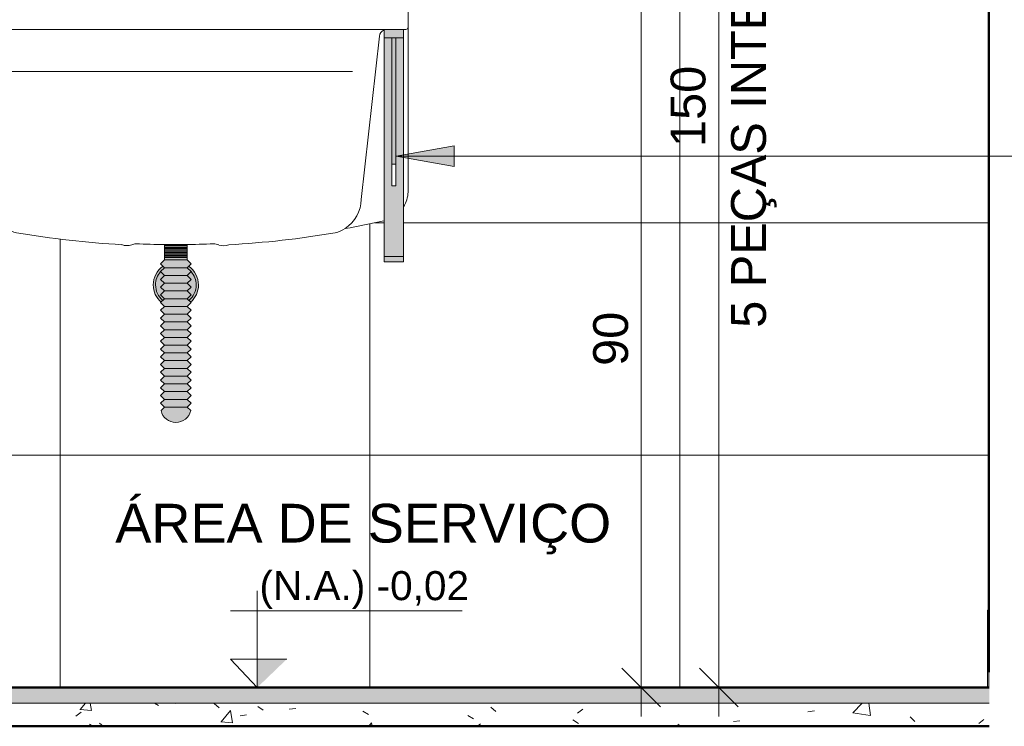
# Model space of a CAD drawing. Header units: metres. Extents: x -9 to 22, y -18.3 to 9.4.
# Tile 52 of 58: x 13.9 to 15.2, y -0.1 to 0.8. Entities that reach past the tile are written whole.
import ezdxf

# ---------------------------------------------------------------- set-up
doc = ezdxf.new("R2010")
doc.units = ezdxf.units.M
for name, color, linetype, lineweight in [('A-ANNO-DIMS', 7, 'Continuous', 9), ('A-ANNO-DIMS-25', 7, 'Continuous', 9), ('A-DETL-GENF', 7, 'Continuous', 5), ('A-FLOR', 7, 'Continuous', 5), ('A-FLOR-MCUT', 7, 'Continuous', 5), ('A-FLOR-PATT', 7, 'Continuous', 5), ('A-WALL', 7, 'Continuous', 5), ('A-WALL-PATT', 7, 'Continuous', 5), ('G-ANNO-DIMS', 7, 'Continuous', 9), ('G-ANNO-TEXT', 7, 'Continuous', 9), ('I-WALL', 7, 'Continuous', 5), ('P-SANR-FIXT', 7, 'Continuous', 5)]:
    doc.layers.add(name, color=color, linetype=linetype, lineweight=lineweight)
doc.layers.add('A-DETL', color=7, linetype='Continuous', lineweight=5, true_color=0x00a600)
doc.styles.add('Arial', font='arial.ttf', dxfattribs={"height": 0.0375})
doc.styles.add('Arial_3', font='arial.ttf', dxfattribs={"height": 0.05})
doc.styles.add('Arial_4', font='arial.ttf', dxfattribs={"height": 0.045})
doc.dimstyles.new('Com_linha__ref__contínua__-_Cor_Vermelha_Arial_1_8mm', dxfattribs={"dimscale": 0.3048, "dimtxt": 0.045912, "dimasz": 0.164042, "dimexe": 0.123031, "dimexo": 0.123031, "dimgap": 0.012303, "dimtad": 1, "dimdec": 1, "dimlfac": 100, "dimrnd": 0.1, "dimdsep": 46, "dimtxsty": 'Arial_4', "dimblk1": 'OBLIQUE', "dimblk2": 'OBLIQUE', "dimsah": 1, "dimcen": 0.09, "dimdle": 0.123031, "dimazin": 0, "dimtfac": 1, "dimtdec": 4, "dimtix": 1, "dimtmove": 0, "dimatfit": 3, "dimfxl": 1, "dimtvp": 1, "dimtolj": 1, "dimtzin": 0, "dimarcsym": 2})

# ---------------------------------------------------------------- blocks, each defined once
blk = doc.blocks.new('TANQUE EM MÁRMORE SINTÉTICO 34L E 1 BATEDOR - TQ_03_Branco Gelo GE17-2860659-3c')
at = {"layer": 'P-SANR-FIXT'}
for p, q in [((7.4206, 0.88), (6.8266, 0.88)), ((7.4236, 0.62), (7.4236, 0.877)), ((6.8285, 0.83), (6.8266, 0.83)), ((7.3926, 0.83), (6.8535, 0.83)), ((7.4206, 0.83), (7.4176, 0.83)), ((6.8841, 0.6105), (6.8608, 0.8211)), ((7.3631, 0.6105), (7.3864, 0.8211)), ((7.3519, 0.7755), (6.8953, 0.7755))]:
    blk.add_line(p, q, dxfattribs=at)
for centre, radius, start, end in [((6.8266, 0.877), 0.003, 90, 165), ((7.4206, 0.877), 0.003, 0, 90), ((6.8266, 0.833), 0.003, 185.1192, 270), ((6.8509, 0.82), 0.01, 6.2971, 73.7612), ((7.3963, 0.82), 0.01, 113.0812, 173.7029), ((7.4206, 0.833), 0.003, 270, 0), ((6.8637, 0.6219), 0.0401, 183.5702, 208.0748), ((6.9309, 0.6118), 0.0468, 181.572, 236.3798), ((7.3163, 0.6118), 0.0468, 303.6202, 358.428), ((7.3835, 0.6219), 0.0401, 328.4475, 357.2351), ((6.8637, 0.6219), 0.0401, 255.2602, 257.4975), ((7.1237, 1.8009), 1.2475, 257.5608, 259.8999), ((6.9322, 0.6184), 0.0532, 239.149, 254.3914), ((7.315, 0.6184), 0.0532, 285.6086, 300.851), ((7.1235, 1.8009), 1.2475, 280.1001, 282.4392), ((7.3835, 0.6219), 0.0401, 282.5025, 283.1652), ((7.1236, 1.7864), 1.2364, 260.4233, 266.7686), ((7.1236, 1.7864), 1.2364, 273.1617, 279.5767), ((7.0607, 0.5695), 0.0188, 248.7118, 288.2244), ((7.0607, 0.5695), 0.0188, 248.7118, 288.2244), ((7.0737, 0.5371), 0.0162, 96.0114, 115.9886), ((7.0737, 0.5371), 0.0162, 96.0114, 115.9886), ((7.1222, 1.5293), 0.9774, 267.0559, 269.2206), ((7.1222, 1.5293), 0.9774, 267.0559, 269.2206), ((7.1222, 1.5293), 0.9774, 270.756, 272.9441), ((7.1222, 1.5293), 0.9774, 270.756, 272.9441), ((7.172, 0.537), 0.0162, 64.0114, 88.5937), ((7.172, 0.537), 0.0162, 64.0114, 88.5937), ((7.185, 0.5694), 0.0188, 251.7756, 291.2882), ((7.185, 0.5694), 0.0188, 251.7756, 291.2882)]:
    blk.add_arc(centre, radius, start, end, dxfattribs=at)
blk = doc.blocks.new('DIMBLOCK35-3c')
at = {"layer": 'A-ANNO-DIMS-25', "color": 242, "true_color": 0xbd2b2e, "transparency": 16777216}
for p, q in [((14.7878, 1.48), (14.7628, 1.505)), ((14.7878, 1.48), (14.6286, 1.48)), ((14.7878, -0.0575), (14.7878, 1.48)), ((14.7878, 1.48), (14.8128, 1.455)), ((14.7878, 1.48), (14.8253, 1.48)), ((14.7878, -0.02), (14.7628, 0.005)), ((14.7878, -0.02), (14.7503, -0.02)), ((14.7878, -0.02), (14.8128, -0.045)), ((14.7878, -0.02), (14.79, -0.02))]:
    blk.add_line(p, q, dxfattribs=at)
at = {"layer": 'A-ANNO-DIMS-25', "color": 0, "transparency": 16777216, "char_height": 0.045, "attachment_point": 1, "rotation": 90, "line_spacing_factor": 0.941778, "style": 'Arial_4'}
for s, insert, width in [('5 PEÇAS INTEIRAS', (14.8038, 0.4446), 0.684861), ('150', (14.7257, 0.6781), 0.124597)]:
    blk.add_mtext(s, dxfattribs=dict(at, insert=insert, width=width))
blk = doc.blocks.new('_Oblique')
at = {"color": 0, "linetype": 'ByBlock', "lineweight": -2}
blk.add_line((-0.5, -0.5), (0.5, 0.5), dxfattribs=at)
blk = doc.blocks.new('Elevações de ponto - Cota de elevação - corte _N_O e N_A_-1979376-3c')
at = {"layer": 'G-ANNO-DIMS'}
blk.add_hatch(color=256, dxfattribs=at).paths.add_polyline_path([(7.2669, 0.0168), (7.2286, -0.02), (7.2286, 0.0168)])
for p, q in [((7.2286, -0.02), (7.2286, 0.105)), ((7.1943, 0.0793), (7.4932, 0.0793)), ((7.2286, -0.02), (7.1943, 0.0168)), ((7.1943, 0.0168), (7.2669, 0.0168)), ((7.2286, 0.0168), (7.1943, 0.0168)), ((7.1943, 0.0168), (7.2286, -0.02)), ((7.2286, -0.02), (7.2286, 0.0168))]:
    blk.add_line(p, q, dxfattribs=at)
blk = doc.blocks.new('DIMBLOCK37-3c')
at = {"layer": 'A-ANNO-DIMS-25', "color": 242, "true_color": 0xbd2b2e, "transparency": 16777216}
for p, q in [((14.6878, 0.88), (14.6628, 0.905)), ((14.6878, 0.88), (14.4243, 0.88)), ((14.6878, -0.0575), (14.6878, 0.88)), ((14.6878, 0.88), (14.7128, 0.855)), ((14.6878, 0.88), (14.7253, 0.88)), ((14.6878, -0.02), (14.6628, 0.005)), ((14.6878, -0.02), (14.6503, -0.02)), ((14.6878, -0.02), (14.7128, -0.045)), ((14.6878, -0.02), (14.69, -0.02))]:
    blk.add_line(p, q, dxfattribs=at)
at = {"layer": 'A-ANNO-DIMS-25', "color": 0, "transparency": 16777216, "insert": (14.6257, 0.3954), "char_height": 0.045, "width": 0.083065, "attachment_point": 1, "rotation": 90, "line_spacing_factor": 0.941778, "style": 'Arial_4'}
blk.add_mtext('90', dxfattribs=at)

msp = doc.modelspace()

# ---------------------------------------------------------------- hatches: boundary and pattern name
at = {"layer": 'A-DETL-GENF', "true_color": 0xffffff}
h = msp.add_hatch(color=7, dxfattribs=at)
h.paths.add_polyline_path([(14.3558, 0.53), (14.3808, 0.53), (14.3808, 0.83), (14.3558, 0.83), (14.3558, 0.5367)])
h.paths.add_polyline_path([(14.3708, 0.6278), (14.3658, 0.6278), (14.3658, 0.656), (14.3708, 0.656)])
msp.add_hatch(color=7, dxfattribs=at).paths.add_polyline_path([(14.0844, 0.3226), (14.0892, 0.3226), (14.0939, 0.3237), (14.0981, 0.326), (14.1017, 0.3292), (14.1044, 0.3332), (14.106, 0.3377), (14.1015, 0.3422), (14.1065, 0.3472), (14.1015, 0.3522), (14.1065, 0.3572), (14.1015, 0.3622), (14.1065, 0.3672), (14.1015, 0.3722), (14.1065, 0.3772), (14.1015, 0.3822), (14.1065, 0.3872), (14.1015, 0.3922), (14.1065, 0.3972), (14.1015, 0.4022), (14.1065, 0.4072), (14.1015, 0.4122), (14.1065, 0.4172), (14.1015, 0.4222), (14.1065, 0.4272), (14.1015, 0.4322), (14.1065, 0.4372), (14.1015, 0.4422), (14.1065, 0.4472), (14.1015, 0.4522), (14.1065, 0.4572), (14.1015, 0.4622), (14.1065, 0.4672), (14.1015, 0.4722), (14.1063, 0.4774), (14.1015, 0.4822), (14.1063, 0.4874), (14.1015, 0.4922), (14.1065, 0.4972), (14.1015, 0.5022), (14.1065, 0.5072), (14.1015, 0.5122), (14.1065, 0.5172), (14.1015, 0.5222), (14.1065, 0.5272), (14.1015, 0.5322), (14.1015, 0.5522), (14.0721, 0.552), (14.0721, 0.5322), (14.0671, 0.5272), (14.0721, 0.5222), (14.0672, 0.5171), (14.0721, 0.5122), (14.0671, 0.5072), (14.0721, 0.5022), (14.0671, 0.4972), (14.0721, 0.4922), (14.0671, 0.4872), (14.0721, 0.4822), (14.0671, 0.4772), (14.0721, 0.4722), (14.0671, 0.4672), (14.0721, 0.4622), (14.0671, 0.4572), (14.0721, 0.4522), (14.0671, 0.4472), (14.0721, 0.4422), (14.0671, 0.4372), (14.0721, 0.4322), (14.0671, 0.4272), (14.0721, 0.4222), (14.0671, 0.4172), (14.0721, 0.4122), (14.0671, 0.4072), (14.0721, 0.4022), (14.0671, 0.3972), (14.0721, 0.3922), (14.0671, 0.3872), (14.0721, 0.3822), (14.0671, 0.3772), (14.0721, 0.3722), (14.0671, 0.3672), (14.0721, 0.3622), (14.0671, 0.3572), (14.0721, 0.3522), (14.0671, 0.3472), (14.0721, 0.3422), (14.0676, 0.3377), (14.0692, 0.3332), (14.0721, 0.3291), (14.0755, 0.326), (14.0797, 0.3237)])
h = msp.add_hatch(color=7, dxfattribs=at)
h.paths.add_polyline_path([(14.1057, 0.478), (14.1075, 0.4794), (14.1121, 0.4854), (14.115, 0.4924), (14.116, 0.5), (14.115, 0.5076), (14.1121, 0.5146), (14.1075, 0.5206), (14.1032, 0.5239), (14.1015, 0.5222), (14.1065, 0.517), (14.1095, 0.5131), (14.1121, 0.5068), (14.113, 0.5), (14.1118, 0.4924), (14.1095, 0.4869), (14.1053, 0.4815), (14.1036, 0.4801), (14.1055, 0.4782)])
h.paths.add_polyline_path([(14.0679, 0.478), (14.07, 0.4801), (14.0677, 0.4822), (14.0641, 0.4869), (14.0615, 0.4932), (14.0606, 0.5), (14.0618, 0.5076), (14.0641, 0.5131), (14.0689, 0.519), (14.0721, 0.5222), (14.0704, 0.5239), (14.0662, 0.5206), (14.0615, 0.5146), (14.0586, 0.5076), (14.0576, 0.5), (14.0586, 0.4924), (14.0615, 0.4854), (14.0662, 0.4794), (14.0671, 0.4786)])
h = msp.add_hatch(color=7, dxfattribs=at)
h.paths.add_polyline_path([(14.1036, 0.4801), (14.1059, 0.4822), (14.1095, 0.4869), (14.1121, 0.4932), (14.113, 0.5), (14.1118, 0.5076), (14.1095, 0.5131), (14.1064, 0.5171), (14.1015, 0.5122), (14.1065, 0.5072), (14.1015, 0.5022), (14.1065, 0.4972), (14.1015, 0.4922), (14.1065, 0.4872), (14.1015, 0.4822), (14.1034, 0.4803)])
h.paths.add_polyline_path([(14.07, 0.4801), (14.0721, 0.4822), (14.0671, 0.4872), (14.0721, 0.4922), (14.0671, 0.4972), (14.0721, 0.5022), (14.0671, 0.5072), (14.0721, 0.5122), (14.0671, 0.517), (14.0641, 0.5131), (14.0615, 0.5068), (14.0606, 0.5), (14.0618, 0.4924), (14.0641, 0.4869), (14.0683, 0.4815)])
at = {"layer": 'A-FLOR', "true_color": 0xbbc5c4}
msp.add_hatch(color=9, dxfattribs=at).paths.add_polyline_path([(13.1368, -0.04), (15.1372, -0.04), (15.1372, -0.02), (13.1368, -0.02)])
at = {"layer": 'A-FLOR-PATT', "true_color": 0x787878}
h = msp.add_hatch(dxfattribs=at)
h.set_pattern_fill('FP_11', color=8, style=0, pattern_type=2)
h.set_pattern_definition([(50, (6.96321, 0), (0.1821895, -0.015938), [0.01905, -0.20955]), (355, (6.96321, 0), (-0.0352423, 0.1910586), [0.01524, -0.16764]), (100.451, (6.97839, -0.00133), (0.146942, 0.1751196), [0.01619, -0.17809]), (46.184, (6.9632, 0.0508), (0.271077, -0.0420454), [0.02857, -0.31432]), (96.636, (6.9858, 0.0473), (0.237407, 0.247433), [0.02429, -0.26714]), (351.184, (6.9632, 0.0508), (0.237406, 0.247428), [0.02286, -0.25146]), (21, (6.98861, 0.0381), (0.1516197, -0.102267), [0.01905, -0.20955]), (326, (6.98861, 0.0381), (0.0618035, 0.1841894), [0.01524, -0.16764]), (71.451, (7.00124, 0.02958), (0.213418, 0.0819242), [0.01619, -0.17809]), (37.5, (6.96321, 0), (0.00308637, 0.08455105), [0.00838, -0.15723, 0.00838, -0.1618, -0.16827]), (37.5, (6.96321, 0), (0.00308637, 0.08455105), [-0.33579, 0.00838, -0.15989]), (7.5, (6.96321, 0), (0.0668157, 0.1001782), [0.00838, -0.08865, 0.00838, -0.15342, -0.06413]), (7.5, (6.96321, 0), (0.0668157, 0.1001782), [-0.25883, 0.00838, -0.05575]), (327.5, (6.90657, 0), (0.1355866, -0.0057276), [0.00838, -0.05512, 0.00838, -0.18974, -0.26289]), (327.5, (6.90657, 0), (0.1355866, -0.0057276), [-0.26162, 0.00838, -0.25451]), (317.5, (6.88117, 0), (0.1481253, 0.0254287), [0.00838, -0.07417, 0.00838, -0.12319, -0.18669]), (317.5, (6.88117, 0), (0.1481253, 0.0254287), [-0.21412, 0.00838, -0.17831])])
h.paths.add_polyline_path([(15.1368, -0.07), (15.1372, -0.07), (15.1372, -0.04), (13.1368, -0.04), (13.1368, -0.07), (14.1368, -0.07)])
at = {"layer": 'A-WALL-PATT', "true_color": 0x808080}
h = msp.add_hatch(dxfattribs=at)
h.set_pattern_fill('FP_15', color=8, style=0, pattern_type=2)
h.set_pattern_definition([(0, (14.7372, 0.58), (0, 0.3), []), (90, (14.7372, 0.58), (-0.4, 2e-17), [])])
h.paths.add_polyline_path([(13.7889, -0.02), (15.1348, -0.02), (15.1348, 0.08), (15.1368, 0.08), (15.1368, 1.48), (13.1368, 1.48), (13.1368, 0.95), (13.7869, 0.95), (13.7869, 0.8778), (13.7877, 0.8791), (13.789, 0.8799), (13.7898, 0.88), (14.3104, 0.88), (14.3104, 0.9177), (14.3124, 0.9177), (14.3124, 0.9659), (14.3102, 0.9873), (14.307, 0.9996), (14.3028, 1.0093), (14.2945, 1.0226), (14.2812, 1.0349), (14.273, 1.0383), (14.2629, 1.0402), (14.2528, 1.0388), (14.2512, 1.038), (14.25, 1.0371), (14.2485, 1.0352), (14.2469, 1.0323), (14.2453, 1.0272), (14.2447, 1.0226), (14.2435, 1.0074), (14.2435, 1.0072), (14.2368, 1.0073), (14.2306, 1.008), (14.2298, 1.0083), (14.2313, 1.0272), (14.232, 1.0311), (14.2344, 1.038), (14.2356, 1.0407), (14.2378, 1.0438), (14.2443, 1.0502), (14.25, 1.0527), (14.2548, 1.0533), (14.262, 1.0542), (14.2723, 1.0523), (14.2812, 1.05), (14.2877, 1.0464), (14.2931, 1.0426), (14.3038, 1.0328), (14.3145, 1.0171), (14.3209, 1.0016), (14.3244, 0.9863), (14.3264, 0.9659), (14.3264, 0.9177), (14.3284, 0.9177), (14.3284, 0.9019), (14.3386, 0.9022), (14.3386, 0.912), (14.3416, 0.9118), (14.3418, 0.912), (14.3488, 0.9118), (14.349, 0.9115), (14.3508, 0.8988), (14.3581, 0.8988), (14.358, 0.8888), (14.3507, 0.8888), (14.3507, 0.8878), (14.3496, 0.88), (14.3846, 0.8799), (14.3859, 0.8791), (14.3867, 0.8778), (14.3868, 0.877), (14.3868, 0.62), (14.3849, 0.6097), (14.3808, 0.6007), (14.3808, 0.53), (14.3558, 0.53), (14.3558, 0.5829), (14.3554, 0.5827), (14.3305, 0.5775), (14.3054, 0.5728), (14.2992, 0.5696), (14.2925, 0.5672), (14.224, 0.5576), (14.1537, 0.5515), (14.1508, 0.5508), (14.1465, 0.5507), (14.1413, 0.5519), (14.139, 0.5527), (14.1356, 0.5532), (14.1015, 0.5522), (14.1015, 0.5322), (14.1065, 0.5272), (14.1032, 0.5239), (14.1075, 0.5206), (14.1121, 0.5146), (14.115, 0.5076), (14.116, 0.5), (14.115, 0.4924), (14.1121, 0.4854), (14.1075, 0.4794), (14.1057, 0.478), (14.1065, 0.4772), (14.1015, 0.4722), (14.1065, 0.4672), (14.1015, 0.4622), (14.1065, 0.4572), (14.1015, 0.4522), (14.1065, 0.4472), (14.1015, 0.4422), (14.1065, 0.4372), (14.1015, 0.4322), (14.1065, 0.4272), (14.1015, 0.4222), (14.1065, 0.4172), (14.1015, 0.4122), (14.1065, 0.4072), (14.1015, 0.4022), (14.1065, 0.3972), (14.1015, 0.3922), (14.1065, 0.3872), (14.1015, 0.3822), (14.1065, 0.3772), (14.1015, 0.3722), (14.1065, 0.3672), (14.1015, 0.3622), (14.1065, 0.3572), (14.1015, 0.3522), (14.1065, 0.3472), (14.1017, 0.342), (14.106, 0.3377), (14.1044, 0.3332), (14.1015, 0.3291), (14.0981, 0.326), (14.0939, 0.3237), (14.0892, 0.3226), (14.0844, 0.3226), (14.0797, 0.3237), (14.0755, 0.326), (14.0719, 0.3292), (14.0692, 0.3332), (14.0676, 0.3377), (14.0719, 0.3424), (14.0671, 0.3472), (14.0721, 0.3522), (14.0671, 0.3572), (14.0721, 0.3622), (14.0671, 0.3672), (14.0721, 0.3722), (14.0671, 0.3772), (14.0721, 0.3822), (14.0671, 0.3872), (14.0721, 0.3922), (14.0671, 0.3972), (14.0721, 0.4022), (14.0671, 0.4072), (14.0721, 0.4122), (14.0671, 0.4172), (14.0721, 0.4222), (14.0671, 0.4272), (14.0721, 0.4322), (14.0671, 0.4372), (14.0721, 0.4422), (14.0671, 0.4472), (14.0721, 0.4522), (14.0671, 0.4572), (14.0721, 0.4622), (14.0671, 0.4672), (14.0721, 0.4722), (14.0673, 0.4774), (14.0679, 0.478), (14.0662, 0.4794), (14.0615, 0.4854), (14.0586, 0.4924), (14.0576, 0.5), (14.0586, 0.5076), (14.0615, 0.5146), (14.0662, 0.5206), (14.0704, 0.5239), (14.0671, 0.5272), (14.0721, 0.5323), (14.0721, 0.5522), (14.0721, 0.5522), (14.0352, 0.5532), (14.0324, 0.5526), (14.0298, 0.5516), (14.0256, 0.5508), (14.0213, 0.5509), (14.0171, 0.552), (13.9489, 0.5577), (13.8811, 0.5672), (13.8744, 0.5696), (13.8681, 0.5728), (13.8431, 0.5775), (13.8167, 0.5833), (13.8167, 0.53), (13.7917, 0.53), (13.7917, 0.6032), (13.7887, 0.6097), (13.7869, 0.6194), (13.7869, 0.08), (13.7889, 0.08)])
h.paths.add_polyline_path([(14.7668, 0.8654), (14.7578, 0.8666), (14.7495, 0.87), (14.7423, 0.8755), (14.7368, 0.8827), (14.7334, 0.891), (14.7322, 0.9), (14.7334, 0.909), (14.7368, 0.9173), (14.7423, 0.9245), (14.7495, 0.93), (14.7578, 0.9334), (14.7668, 0.9346), (14.7758, 0.9334), (14.7847, 0.9295), (14.7919, 0.9236), (14.7968, 0.9173), (14.8002, 0.909), (14.8014, 0.9), (14.8002, 0.891), (14.7968, 0.8827), (14.7913, 0.8755), (14.7841, 0.87), (14.7758, 0.8666)])
h.paths.add_polyline_path([(14.3284, 0.88), (14.3386, 0.88), (14.3386, 0.886), (14.3366, 0.8859), (14.3284, 0.8859), (14.3284, 0.8822)])
h.paths.add_polyline_path([(14.9368, 1.0206), (14.8973, 1.0206), (14.8973, 1.14), (14.9763, 1.14), (14.9763, 1.0206), (14.9496, 1.0206)])
h.paths.add_polyline_path([(14.5847, 1.0551), (14.5787, 1.0564), (14.5731, 1.0591), (14.5684, 1.0631), (14.5648, 1.0681), (14.5626, 1.0739), (14.5618, 1.08), (14.5623, 1.0851), (14.5639, 1.09), (14.5664, 1.0945), (14.5698, 1.0983), (14.5698, 1.1491), (14.5704, 1.1507), (14.5712, 1.1517), (14.574, 1.1533), (14.578, 1.1546), (14.5828, 1.1553), (14.5829, 1.1572), (14.5836, 1.1586), (14.5852, 1.1598), (14.5873, 1.1601), (14.5893, 1.1593), (14.59, 1.1586), (14.5907, 1.1564), (14.5907, 1.1553), (14.5949, 1.1547), (14.599, 1.1535), (14.602, 1.1519), (14.603, 1.151), (14.6036, 1.1501), (14.6038, 1.1491), (14.6038, 1.0983), (14.6078, 1.0936), (14.6105, 1.088), (14.6117, 1.082), (14.6114, 1.0758), (14.6097, 1.0699), (14.6065, 1.0646), (14.6021, 1.0602), (14.5968, 1.0571), (14.5909, 1.0553)])
h.paths.add_polyline_path([(14.9267, 1.0597), (14.9277, 1.06), (14.9284, 1.0607), (14.9286, 1.062), (14.9284, 1.0627), (14.9277, 1.0634), (14.9267, 1.0637), (14.9257, 1.0634), (14.9249, 1.0627), (14.9247, 1.0617), (14.9249, 1.0607), (14.9257, 1.06), (14.9262, 1.0598)])
h.paths.add_polyline_path([(14.9469, 1.0597), (14.9479, 1.06), (14.9487, 1.0607), (14.9489, 1.0617), (14.9487, 1.0627), (14.9479, 1.0634), (14.9469, 1.0637), (14.9459, 1.0634), (14.9451, 1.0626), (14.9449, 1.0617), (14.9452, 1.0607), (14.9459, 1.06), (14.9464, 1.0598)])
h.paths.add_polyline_path([(14.9368, 1.062), (14.9378, 1.0622), (14.9386, 1.0631), (14.9388, 1.064), (14.9385, 1.065), (14.9378, 1.0657), (14.9368, 1.066), (14.9358, 1.0657), (14.9351, 1.065), (14.9348, 1.064), (14.9351, 1.063), (14.9358, 1.0622), (14.9363, 1.062)])
h.paths.add_polyline_path([(14.9267, 1.0963), (14.9277, 1.0966), (14.9284, 1.0973), (14.9286, 1.0986), (14.9284, 1.0993), (14.9277, 1.1), (14.9267, 1.1003), (14.9257, 1.1), (14.9249, 1.0993), (14.9247, 1.0983), (14.9249, 1.0973), (14.9257, 1.0966), (14.9262, 1.0964)])
h.paths.add_polyline_path([(14.9469, 1.0963), (14.9479, 1.0966), (14.9487, 1.0973), (14.9489, 1.0983), (14.9487, 1.0993), (14.9479, 1.1), (14.9469, 1.1003), (14.9459, 1.1), (14.9451, 1.0992), (14.9449, 1.0983), (14.9452, 1.0973), (14.9459, 1.0966), (14.9464, 1.0964)])
h.paths.add_polyline_path([(14.9368, 1.0986), (14.9378, 1.0988), (14.9386, 1.0997), (14.9388, 1.1006), (14.9385, 1.1016), (14.9378, 1.1023), (14.9368, 1.1026), (14.9358, 1.1023), (14.9351, 1.1016), (14.9348, 1.1006), (14.9351, 1.0996), (14.9358, 1.0988), (14.9363, 1.0986)])
at = {"layer": 'A-WALL-PATT', "true_color": 0x787878}
h = msp.add_hatch(dxfattribs=at)
h.set_pattern_fill('FP_16', color=8, style=0, pattern_type=2)
h.set_pattern_definition([(0, (15.1372, -0.02), (0, 0.6), []), (90, (15.1372, -0.02), (-0.6, 4e-17), [])])
h.paths.add_polyline_path([(15.1368, -0.02), (15.1368, 0.08), (15.1348, 0.08), (15.1348, -0.02)])
at = {"layer": 'G-ANNO-TEXT'}
msp.add_hatch(color=256, dxfattribs=at).paths.add_polyline_path([(14.3711, 0.6664), (14.4461, 0.6531), (14.4461, 0.6796)])
at = {"layer": 'I-WALL', "true_color": 0xdbcc9e}
msp.add_hatch(color=9, dxfattribs=at).paths.add_polyline_path([(15.1368, -0.02), (15.1372, -0.02), (15.1372, 2.3), (15.1368, 2.3), (15.1368, 0.5924)])

# ---------------------------------------------------------------- linework, layer by layer
at = {"layer": 'A-DETL', "color": 7, "lineweight": 50}
msp.add_line((15.1368, 2.3), (15.1368, 0), dxfattribs=at)
at = {"layer": 'A-DETL', "color": 7}
for p, q in [((14.3808, 0.83), (14.3558, 0.83)), ((14.3558, 0.83), (14.3558, 0.53)), ((14.3808, 0.53), (14.3808, 0.83)), ((14.3808, 0.8191), (14.3558, 0.8191)), ((14.3658, 0.656), (14.3658, 0.8191)), ((14.3708, 0.656), (14.3708, 0.8191)), ((14.3658, 0.6278), (14.3658, 0.656)), ((14.3658, 0.656), (14.3708, 0.656)), ((14.3708, 0.656), (14.3708, 0.6278)), ((14.3708, 0.6278), (14.3658, 0.6278)), ((14.1015, 0.5522), (14.0721, 0.5522)), ((14.0721, 0.5522), (14.0721, 0.5322)), ((14.0721, 0.5519), (14.1015, 0.5519)), ((14.1015, 0.5503), (14.0721, 0.5503)), ((14.0721, 0.5485), (14.1015, 0.5485)), ((14.1015, 0.547), (14.0721, 0.547)), ((14.1015, 0.5322), (14.1015, 0.5522)), ((14.0721, 0.5452), (14.1015, 0.5452)), ((14.1015, 0.5436), (14.0721, 0.5436)), ((14.0721, 0.5419), (14.1015, 0.5419)), ((14.1015, 0.5403), (14.0721, 0.5403)), ((14.0721, 0.5385), (14.1015, 0.5385)), ((14.1015, 0.537), (14.0721, 0.537)), ((14.0721, 0.5352), (14.1015, 0.5352)), ((14.3808, 0.5367), (14.3558, 0.5367)), ((14.0721, 0.5322), (14.0671, 0.5272)), ((14.0671, 0.5272), (14.0721, 0.5222)), ((14.0721, 0.5222), (14.0671, 0.5172)), ((14.1015, 0.5322), (14.0721, 0.5322)), ((14.0721, 0.5222), (14.1015, 0.5222)), ((14.1065, 0.5272), (14.1015, 0.5322)), ((14.1015, 0.5222), (14.1065, 0.5272)), ((14.1065, 0.5172), (14.1015, 0.5222)), ((14.3558, 0.53), (14.3808, 0.53)), ((14.0671, 0.5172), (14.0721, 0.5122)), ((14.0721, 0.5122), (14.0671, 0.5072)), ((14.0721, 0.5122), (14.1015, 0.5122)), ((14.1015, 0.5122), (14.1065, 0.5172)), ((14.1065, 0.5072), (14.1015, 0.5122)), ((14.0671, 0.5072), (14.0721, 0.5022)), ((14.0721, 0.5022), (14.0671, 0.4972)), ((14.0671, 0.4972), (14.0721, 0.4922)), ((14.1015, 0.5022), (14.0721, 0.5022)), ((14.1015, 0.5022), (14.1065, 0.5072)), ((14.1065, 0.4972), (14.1015, 0.5022)), ((14.1015, 0.4922), (14.1065, 0.4972)), ((14.0721, 0.4922), (14.0671, 0.4872)), ((14.0671, 0.4872), (14.0721, 0.4822)), ((14.0721, 0.4922), (14.1015, 0.4922)), ((14.1065, 0.4872), (14.1015, 0.4922)), ((14.1015, 0.4822), (14.1065, 0.4872)), ((14.0721, 0.4822), (14.0671, 0.4772)), ((14.0671, 0.4772), (14.0721, 0.4722)), ((14.0721, 0.4722), (14.0671, 0.4672)), ((14.0721, 0.4822), (14.1015, 0.4822)), ((14.1015, 0.4722), (14.0721, 0.4722)), ((14.1065, 0.4772), (14.1015, 0.4822)), ((14.1015, 0.4722), (14.1065, 0.4772)), ((14.1065, 0.4672), (14.1015, 0.4722)), ((14.0671, 0.4672), (14.0721, 0.4622)), ((14.0721, 0.4622), (14.0671, 0.4572)), ((14.0721, 0.4622), (14.1015, 0.4622)), ((14.1015, 0.4622), (14.1065, 0.4672)), ((14.1065, 0.4572), (14.1015, 0.4622)), ((14.0671, 0.4572), (14.0721, 0.4522)), ((14.0721, 0.4522), (14.0671, 0.4472)), ((14.0671, 0.4472), (14.0721, 0.4422)), ((14.0721, 0.4522), (14.1015, 0.4522)), ((14.1015, 0.4522), (14.1065, 0.4572)), ((14.1065, 0.4472), (14.1015, 0.4522)), ((14.1015, 0.4422), (14.1065, 0.4472)), ((14.0721, 0.4422), (14.0671, 0.4372)), ((14.0671, 0.4372), (14.0721, 0.4322)), ((14.1015, 0.4422), (14.0721, 0.4422)), ((14.1065, 0.4372), (14.1015, 0.4422)), ((14.1015, 0.4322), (14.1065, 0.4372)), ((14.0721, 0.4322), (14.0671, 0.4272)), ((14.0671, 0.4272), (14.0721, 0.4222)), ((14.0721, 0.4222), (14.0671, 0.4172)), ((14.0721, 0.4322), (14.1015, 0.4322)), ((14.0721, 0.4222), (14.1015, 0.4222)), ((14.1065, 0.4272), (14.1015, 0.4322)), ((14.1015, 0.4222), (14.1065, 0.4272)), ((14.1065, 0.4172), (14.1015, 0.4222)), ((14.0671, 0.4172), (14.0721, 0.4122)), ((14.0721, 0.4122), (14.0671, 0.4072)), ((14.0671, 0.4072), (14.0721, 0.4022)), ((14.1015, 0.4122), (14.0721, 0.4122)), ((14.1015, 0.4122), (14.1065, 0.4172)), ((14.1065, 0.4072), (14.1015, 0.4122)), ((14.1015, 0.4022), (14.1065, 0.4072)), ((14.0721, 0.4022), (14.0671, 0.3972)), ((14.0671, 0.3972), (14.0721, 0.3922)), ((14.0721, 0.4022), (14.1015, 0.4022)), ((14.1065, 0.3972), (14.1015, 0.4022)), ((14.1015, 0.3922), (14.1065, 0.3972)), ((14.0721, 0.3922), (14.0671, 0.3872)), ((14.0671, 0.3872), (14.0721, 0.3822)), ((14.0721, 0.3822), (14.0671, 0.3772)), ((14.0721, 0.3922), (14.1015, 0.3922)), ((14.1015, 0.3822), (14.0721, 0.3822)), ((14.1065, 0.3872), (14.1015, 0.3922)), ((14.1015, 0.3822), (14.1065, 0.3872)), ((14.1065, 0.3772), (14.1015, 0.3822)), ((14.0671, 0.3772), (14.0721, 0.3722)), ((14.0721, 0.3722), (14.0671, 0.3672)), ((14.0721, 0.3722), (14.1015, 0.3722)), ((14.1015, 0.3722), (14.1065, 0.3772)), ((14.1065, 0.3672), (14.1015, 0.3722)), ((14.0671, 0.3672), (14.0721, 0.3622)), ((14.0721, 0.3622), (14.0671, 0.3572)), ((14.0671, 0.3572), (14.0721, 0.3522)), ((14.0721, 0.3622), (14.1015, 0.3622)), ((14.1015, 0.3622), (14.1065, 0.3672)), ((14.1065, 0.3572), (14.1015, 0.3622)), ((14.1015, 0.3522), (14.1065, 0.3572)), ((14.0721, 0.3522), (14.0671, 0.3472)), ((14.0671, 0.3472), (14.0721, 0.3422)), ((14.1015, 0.3522), (14.0721, 0.3522)), ((14.1065, 0.3472), (14.1015, 0.3522)), ((14.1015, 0.3422), (14.1065, 0.3472)), ((14.0721, 0.3422), (14.0676, 0.3377)), ((14.1015, 0.3422), (14.0721, 0.3422)), ((14.106, 0.3377), (14.1015, 0.3422))]:
    msp.add_line(p, q, dxfattribs=at)
for centre, radius, start, end in [((14.0868, 0.5), 0.0292, 124.4479, 180), ((14.0868, 0.5), 0.0292, 360, 55.5521), ((14.0868, 0.5), 0.0262, 138.8811, 180), ((14.0868, 0.5), 0.0262, 133.2519, 136.7481), ((14.0868, 0.5), 0.0262, 43.2519, 46.7481), ((14.0868, 0.5), 0.0262, 0, 41.1189), ((14.0868, 0.5), 0.0292, 180, 229.3433), ((14.0868, 0.5), 0.0262, 180, 229.8406), ((14.0868, 0.5), 0.0262, 310.1594, 360), ((14.0868, 0.5), 0.0292, 310.6567, 0), ((14.0868, 0.3421), 0.0197, 192.9444, 347.0556)]:
    msp.add_arc(centre, radius, start, end, dxfattribs=at)
at = {"layer": 'A-FLOR', "lineweight": 50}
for p, q in [((15.1372, -0.02), (13.7869, -0.02)), ((13.1368, -0.07), (15.1372, -0.07))]:
    msp.add_line(p, q, dxfattribs=at)
at = {"layer": 'A-FLOR-MCUT'}
msp.add_line((15.1372, -0.04), (13.1368, -0.04), dxfattribs=at)
at = {"layer": 'A-WALL'}
for p, q in [((15.1348, 0.08), (15.1348, -0.02)), ((15.1368, 0.08), (15.1348, 0.08)), ((15.1368, -0.02), (15.1368, 0.08))]:
    msp.add_line(p, q, dxfattribs=at)
at = {"layer": 'G-ANNO-TEXT'}
for p, q in [((14.4461, 0.6796), (14.3711, 0.6664)), ((14.4461, 0.6531), (14.4461, 0.6796)), ((14.3711, 0.6664), (14.4461, 0.6531)), ((14.3711, 0.6664), (15.2038, 0.6664))]:
    msp.add_line(p, q, dxfattribs=at)
at = {"layer": 'I-WALL'}
msp.add_line((15.1368, 0.08), (15.1368, 2.3), dxfattribs=at)

# ---------------------------------------------------------------- block references
at = {"layer": 'G-ANNO-DIMS'}
msp.add_blockref('Elevações de ponto - Cota de elevação - corte _N_O e N_A_-1979376-3c', (6.9632, 0), dxfattribs=at)
at = {"layer": 'P-SANR-FIXT'}
msp.add_blockref('TANQUE EM MÁRMORE SINTÉTICO 34L E 1 BATEDOR - TQ_03_Branco Gelo GE17-2860659-3c', (6.9632, 0), dxfattribs=at)

# ---------------------------------------------------------------- texts
at = {"layer": 'G-ANNO-DIMS', "lineweight": 18, "insert": (14.1947, 0.1304), "char_height": 0.0375, "width": 0.32321, "attachment_point": 1, "line_spacing_factor": 0.941778, "style": 'Arial'}
msp.add_mtext('(N.A.) -0,02', dxfattribs=at)
at = {"layer": 'G-ANNO-TEXT', "insert": (14.0086, 0.2173), "char_height": 0.05, "width": 0.793671, "attachment_point": 1, "style": 'Arial_3'}
msp.add_mtext('ÁREA DE SERVIÇO', dxfattribs=at)

# ---------------------------------------------------------------- dimensions: what is measured, and where the dimension line sits
at = {"layer": 'A-ANNO-DIMS', "color": 242, "true_color": 0xbd2b2e}
dim = msp.add_linear_dim(base=(14.7878, 1.48), p1=(14.7525, -0.02), p2=(14.5911, 1.48), angle=90, text='<>\\X5 PEÇAS INTEIRAS', dimstyle='Com_linha__ref__contínua__-_Cor_Vermelha_Arial_1_8mm', override={"dimpost": '<>', "dimfxl": 1.508655}, dxfattribs=at)
dim.commit()
dim.dimension.update_dxf_attribs({"geometry": 'DIMBLOCK35-3c', "text_midpoint": (14.7878, 0.73)})
dim = msp.add_linear_dim(base=(14.6878, 0.88), p1=(14.6525, -0.02), p2=(14.3868, 0.88), angle=90, dimstyle='Com_linha__ref__contínua__-_Cor_Vermelha_Arial_1_8mm', override={"dimpost": '<>', "dimfxl": 0.938397}, dxfattribs=at)
dim.commit()
dim.dimension.update_dxf_attribs({"geometry": 'DIMBLOCK37-3c', "text_midpoint": (14.6611, 0.43)})

doc.saveas('drawing.dxf')
